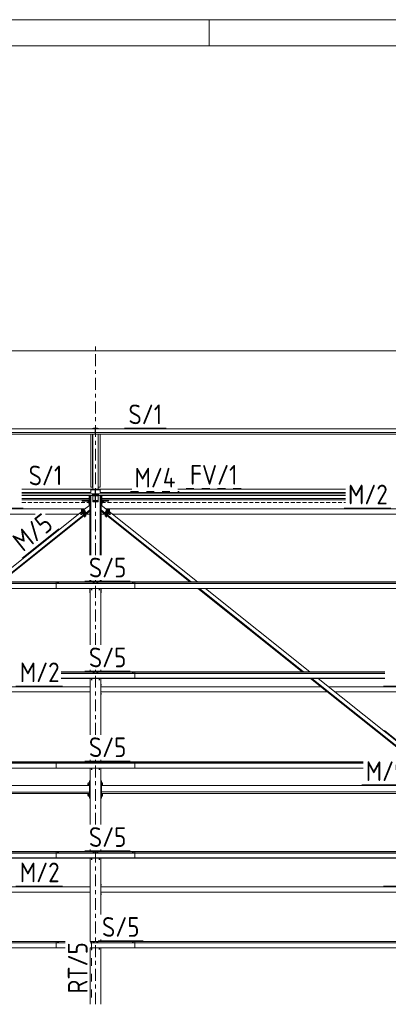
# Model space of a CAD drawing. Header units: millimetres. Extents: x -76 to 1111, y -178 to 661.
# Tile 46 of 91: x 132 to 188, y 511 to 661. Entities that reach past the tile are written whole.
import ezdxf

# ---------------------------------------------------------------- set-up
doc = ezdxf.new("R2010")
doc.units = ezdxf.units.MM
doc.header["$LTSCALE"] = 0.6
for name, pattern in [('VERDECKT2', [1.5, 1, -0.5]), ('XKITLINE00', [0]), ('XKITLINE02', [4, 2, -2]), ('XKITLINE03', [6, 3, -1, 1, -1])]:
    doc.linetypes.add(name, pattern=pattern)
for name, color, linetype, lineweight in [('Bolt', 7, 'Continuous', 0), ('DrawingSheet', 5, 'Continuous', 0), ('Part', 2, 'Continuous', 0), ('PartMark', 3, 'Continuous', 0), ('S-GRID', 1, 'Continuous', 0), ('Z-DIMENSIONS', 1, 'Continuous', 0)]:
    doc.layers.add(name, color=color, linetype=linetype, lineweight=lineweight)
doc.styles.add('ISOCPEUR', font='ISOCPEUR.TTF')

msp = doc.modelspace()

# ---------------------------------------------------------------- linework, layer by layer
at = {"layer": 'Bolt', "color": 3, "linetype": 'XKITLINE00', "lineweight": 0}
for p, q in [((143.21, 598.34), (143.16, 598.32)), ((143.16, 598.28), (143.16, 598.32)), ((143.21, 598.28), (143.21, 598.34)), ((143.32, 598.34), (143.21, 598.34)), ((143.32, 598.28), (143.32, 598.34)), ((143.37, 598.32), (143.32, 598.34)), ((143.37, 598.28), (143.37, 598.32)), ((143.61, 598.34), (143.56, 598.32)), ((143.56, 598.28), (143.56, 598.32)), ((143.61, 598.28), (143.61, 598.34)), ((143.72, 598.34), (143.61, 598.34)), ((143.72, 598.28), (143.72, 598.34)), ((143.77, 598.32), (143.72, 598.34)), ((143.77, 598.28), (143.77, 598.32)), ((142.36, 587.29), (142.48, 587.29)), ((142.36, 586.96), (142.36, 587.29)), ((142.36, 587.16), (142.48, 587.16)), ((142.36, 587), (142.48, 587)), ((142.48, 586.96), (142.36, 586.96)), ((142.48, 587.31), (142.48, 587.3)), ((142.48, 587.31), (142.51, 587.31)), ((142.48, 587.3), (142.48, 586.95)), ((142.48, 586.95), (142.51, 586.95)), ((143.16, 588.24), (143.14, 588.22)), ((143.14, 588.2), (143.14, 588.22)), ((143.14, 588.2), (143.16, 588.21)), ((143.16, 588.19), (143.14, 588.2)), ((143.14, 588.12), (143.16, 588.13)), ((143.14, 588.1), (143.14, 588.12)), ((143.14, 588.1), (143.16, 588.11)), ((143.16, 588.08), (143.14, 588.1)), ((143.2, 588.25), (143.16, 588.24)), ((143.16, 588.21), (143.2, 588.22)), ((143.21, 588.22), (143.16, 588.2)), ((143.16, 588.2), (143.16, 588.13)), ((143.16, 588.13), (143.21, 588.15)), ((143.21, 588.11), (143.16, 588.13)), ((143.16, 588.11), (143.19, 588.12)), ((143.2, 588.11), (143.16, 588.1)), ((143.16, 588.1), (143.16, 588.02)), ((143.16, 588.02), (143.21, 588.04)), ((143.21, 588), (143.16, 588.02)), ((143.26, 588.25), (143.2, 588.25)), ((143.2, 588.22), (143.26, 588.23)), ((143.32, 588.22), (143.21, 588.22)), ((143.21, 588.22), (143.21, 588.15)), ((143.21, 588.15), (143.32, 588.15)), ((143.32, 588.11), (143.21, 588.11)), ((143.21, 588.04), (143.21, 588.11)), ((143.21, 588.04), (143.32, 588.04)), ((143.32, 588), (143.21, 588)), ((143.32, 588.25), (143.26, 588.25)), ((143.26, 588.23), (143.32, 588.22)), ((143.37, 588.24), (143.32, 588.25)), ((143.32, 588.22), (143.37, 588.21)), ((143.37, 588.2), (143.32, 588.22)), ((143.32, 588.22), (143.32, 588.15)), ((143.32, 588.15), (143.37, 588.13)), ((143.37, 588.13), (143.32, 588.11)), ((143.32, 588.11), (143.37, 588.1)), ((143.32, 588.04), (143.32, 588.11)), ((143.32, 588.04), (143.37, 588.02)), ((143.37, 588.02), (143.32, 588)), ((143.34, 588.12), (143.37, 588.11)), ((143.38, 588.22), (143.37, 588.24)), ((143.37, 588.21), (143.38, 588.2)), ((143.37, 588.19), (143.38, 588.2)), ((143.37, 588.2), (143.37, 588.13)), ((143.37, 588.13), (143.38, 588.12)), ((143.37, 588.11), (143.38, 588.1)), ((143.37, 588.08), (143.38, 588.1)), ((143.37, 588.1), (143.37, 588.02)), ((143.38, 588.2), (143.38, 588.22)), ((143.38, 588.1), (143.38, 588.12)), ((143.56, 588.24), (143.54, 588.22)), ((143.54, 588.2), (143.54, 588.22)), ((143.54, 588.2), (143.56, 588.21)), ((143.56, 588.19), (143.54, 588.2)), ((143.54, 588.12), (143.56, 588.13)), ((143.54, 588.1), (143.54, 588.12)), ((143.54, 588.1), (143.56, 588.11)), ((143.56, 588.08), (143.54, 588.1)), ((143.6, 588.25), (143.56, 588.24)), ((143.56, 588.21), (143.6, 588.22)), ((143.61, 588.22), (143.56, 588.2)), ((143.56, 588.2), (143.56, 588.13)), ((143.56, 588.13), (143.61, 588.15)), ((143.61, 588.11), (143.56, 588.13)), ((143.56, 588.11), (143.59, 588.12)), ((143.6, 588.11), (143.56, 588.1)), ((143.56, 588.1), (143.56, 588.02)), ((143.56, 588.02), (143.61, 588.04)), ((143.61, 588), (143.56, 588.02)), ((143.66, 588.25), (143.6, 588.25)), ((143.6, 588.22), (143.66, 588.23)), ((143.72, 588.22), (143.61, 588.22)), ((143.61, 588.22), (143.61, 588.15)), ((143.61, 588.15), (143.72, 588.15)), ((143.72, 588.11), (143.61, 588.11)), ((143.61, 588.04), (143.61, 588.11)), ((143.61, 588.04), (143.72, 588.04)), ((143.72, 588), (143.61, 588)), ((143.72, 588.25), (143.66, 588.25)), ((143.66, 588.23), (143.72, 588.22)), ((143.77, 588.24), (143.72, 588.25)), ((143.72, 588.22), (143.77, 588.21)), ((143.77, 588.2), (143.72, 588.22)), ((143.72, 588.22), (143.72, 588.15)), ((143.72, 588.15), (143.77, 588.13)), ((143.77, 588.13), (143.72, 588.11)), ((143.72, 588.11), (143.77, 588.1)), ((143.72, 588.04), (143.72, 588.11)), ((143.72, 588.04), (143.77, 588.02)), ((143.77, 588.02), (143.72, 588)), ((143.74, 588.12), (143.77, 588.11)), ((143.78, 588.22), (143.77, 588.24)), ((143.77, 588.21), (143.78, 588.2)), ((143.77, 588.19), (143.78, 588.2)), ((143.77, 588.2), (143.77, 588.13)), ((143.77, 588.13), (143.78, 588.12)), ((143.77, 588.11), (143.78, 588.1)), ((143.77, 588.08), (143.78, 588.1)), ((143.77, 588.1), (143.77, 588.02)), ((143.78, 588.2), (143.78, 588.22)), ((143.78, 588.1), (143.78, 588.12)), ((144.41, 587.31), (144.44, 587.31)), ((144.41, 586.95), (144.44, 586.95)), ((144.44, 587.31), (144.44, 586.95)), ((144.6, 587.29), (144.44, 587.29)), ((144.44, 587.16), (144.6, 587.16)), ((144.44, 587), (144.6, 587)), ((144.44, 586.96), (144.6, 586.96)), ((144.6, 586.96), (144.6, 587.29)), ((144.6, 587.22), (144.68, 587.22)), ((144.6, 587.03), (144.68, 587.03)), ((144.68, 587.22), (144.68, 587.03)), ((141.18, 585.3), (141.36, 585.44)), ((141.19, 585.28), (141.18, 585.3)), ((141.18, 585.3), (141.19, 585.3)), ((141.19, 585.3), (141.21, 585.28)), ((141.32, 585.5), (141.44, 585.6)), ((141.35, 585.43), (141.32, 585.5)), ((141.32, 585.5), (141.37, 585.46)), ((141.37, 585.46), (141.49, 585.56)), ((141.37, 585.46), (141.48, 585.33)), ((141.43, 585.61), (141.45, 585.63)), ((141.44, 585.6), (141.43, 585.61)), ((141.43, 585.61), (141.45, 585.61)), ((141.49, 585.56), (141.44, 585.6)), ((141.47, 585.63), (141.45, 585.63)), ((141.45, 585.61), (141.49, 585.57)), ((141.51, 585.59), (141.47, 585.63)), ((141.48, 585.33), (141.6, 585.43)), ((141.53, 585.24), (141.48, 585.33)), ((141.49, 585.57), (141.55, 585.5)), ((141.6, 585.43), (141.49, 585.56)), ((141.57, 585.52), (141.51, 585.59)), ((141.53, 585.24), (141.66, 585.34)), ((141.55, 585.5), (141.61, 585.43)), ((141.63, 585.45), (141.57, 585.52)), ((141.66, 585.34), (141.6, 585.43)), ((141.61, 585.43), (141.65, 585.36)), ((141.67, 585.38), (141.63, 585.45)), ((141.65, 585.36), (141.67, 585.33)), ((141.67, 585.33), (141.65, 585.33)), ((141.65, 585.33), (141.65, 585.33)), ((141.66, 585.77), (141.74, 585.84)), ((141.69, 585.34), (141.67, 585.38)), ((141.67, 585.33), (141.69, 585.34)), ((141.7, 585.73), (141.79, 585.8)), ((141.75, 585.67), (141.73, 585.69)), ((141.79, 585.8), (141.74, 585.84)), ((141.77, 585.64), (141.75, 585.67)), ((141.9, 585.67), (141.79, 585.8)), ((141.81, 585.6), (141.9, 585.67)), ((141.88, 585.51), (141.96, 585.57)), ((141.96, 585.57), (141.9, 585.67)), ((145.03, 585.67), (144.97, 585.57)), ((144.97, 585.57), (145.05, 585.51)), ((145.13, 585.8), (145.03, 585.67)), ((145.03, 585.67), (145.12, 585.6)), ((145.19, 585.84), (145.13, 585.8)), ((145.13, 585.8), (145.23, 585.73)), ((145.18, 585.67), (145.16, 585.64)), ((145.2, 585.69), (145.18, 585.67)), ((145.19, 585.84), (145.27, 585.77)), ((145.25, 585.38), (145.24, 585.34)), ((145.24, 585.34), (145.26, 585.33)), ((145.3, 585.45), (145.25, 585.38)), ((145.26, 585.33), (145.28, 585.36)), ((145.28, 585.33), (145.26, 585.33)), ((145.32, 585.43), (145.27, 585.34)), ((145.27, 585.34), (145.39, 585.24)), ((145.28, 585.36), (145.32, 585.43)), ((145.28, 585.33), (145.28, 585.33)), ((145.35, 585.52), (145.3, 585.45)), ((145.43, 585.56), (145.32, 585.43)), ((145.32, 585.43), (145.38, 585.5)), ((145.45, 585.33), (145.32, 585.43)), ((145.41, 585.59), (145.35, 585.52)), ((145.38, 585.5), (145.44, 585.57)), ((145.39, 585.24), (145.45, 585.33)), ((145.46, 585.63), (145.41, 585.59)), ((145.49, 585.6), (145.43, 585.56)), ((145.56, 585.46), (145.43, 585.56)), ((145.44, 585.57), (145.48, 585.61)), ((145.45, 585.33), (145.56, 585.46)), ((145.47, 585.63), (145.46, 585.63)), ((145.47, 585.63), (145.5, 585.61)), ((145.48, 585.61), (145.5, 585.61)), ((145.5, 585.61), (145.49, 585.6)), ((145.49, 585.6), (145.61, 585.5)), ((145.61, 585.5), (145.56, 585.46)), ((145.57, 585.44), (145.74, 585.3)), ((145.58, 585.43), (145.61, 585.5)), ((145.71, 585.28), (145.73, 585.3)), ((145.73, 585.3), (145.74, 585.3)), ((145.74, 585.3), (145.73, 585.28)), ((141.21, 585.24), (141.19, 585.28)), ((141.21, 585.28), (141.25, 585.25)), ((141.25, 585.2), (141.21, 585.24)), ((141.25, 585.25), (141.28, 585.21)), ((141.28, 585.17), (141.25, 585.2)), ((141.28, 585.21), (141.3, 585.17)), ((141.3, 585.15), (141.28, 585.17)), ((141.3, 585.17), (141.31, 585.15)), ((141.31, 585.15), (141.3, 585.15)), ((141.31, 585.15), (141.49, 585.29)), ((141.47, 585.28), (141.48, 585.27)), ((141.48, 585.27), (141.53, 585.24)), ((144.33, 585.02), (144.31, 585.02)), ((144.31, 584.82), (144.33, 584.82)), ((144.33, 584.82), (144.33, 585.02)), ((145.39, 585.24), (145.45, 585.27)), ((145.44, 585.29), (145.62, 585.15)), ((145.45, 585.27), (145.45, 585.28)), ((145.62, 585.15), (145.63, 585.17)), ((145.63, 585.15), (145.62, 585.15)), ((145.63, 585.17), (145.65, 585.21)), ((145.65, 585.17), (145.63, 585.15)), ((145.65, 585.21), (145.68, 585.25)), ((145.68, 585.2), (145.65, 585.17)), ((145.68, 585.25), (145.71, 585.28)), ((145.71, 585.24), (145.68, 585.2)), ((145.73, 585.28), (145.71, 585.24)), ((137.71, 574.69), (137.65, 574.67)), ((137.65, 574.67), (137.65, 574.65)), ((137.71, 574.75), (137.7, 574.74)), ((137.7, 574.74), (137.7, 574.68)), ((137.73, 574.75), (137.71, 574.75)), ((137.82, 574.69), (137.71, 574.69)), ((137.71, 574.69), (137.71, 574.65)), ((137.76, 574.76), (137.73, 574.75)), ((137.79, 574.75), (137.76, 574.76)), ((137.82, 574.75), (137.79, 574.75)), ((137.82, 574.74), (137.82, 574.75)), ((137.82, 574.68), (137.82, 574.74)), ((137.87, 574.67), (137.82, 574.69)), ((137.82, 574.69), (137.82, 574.65)), ((137.87, 574.65), (137.87, 574.67)), ((143.13, 574.69), (143.08, 574.67)), ((143.08, 574.67), (143.08, 574.65)), ((143.14, 574.75), (143.13, 574.74)), ((143.13, 574.68), (143.13, 574.74)), ((143.24, 574.69), (143.13, 574.69)), ((143.13, 574.69), (143.13, 574.65)), ((143.16, 574.75), (143.14, 574.75)), ((143.19, 574.76), (143.16, 574.75)), ((143.22, 574.75), (143.19, 574.76)), ((143.24, 574.75), (143.22, 574.75)), ((143.25, 574.74), (143.24, 574.75)), ((143.3, 574.67), (143.24, 574.69)), ((143.24, 574.69), (143.24, 574.65)), ((143.25, 574.68), (143.25, 574.74)), ((143.3, 574.65), (143.3, 574.67)), ((143.68, 574.69), (143.63, 574.67)), ((143.63, 574.67), (143.63, 574.65)), ((143.69, 574.75), (143.68, 574.74)), ((143.68, 574.68), (143.68, 574.74)), ((143.79, 574.69), (143.68, 574.69)), ((143.68, 574.69), (143.68, 574.65)), ((143.71, 574.75), (143.69, 574.75)), ((143.74, 574.76), (143.71, 574.75)), ((143.77, 574.75), (143.74, 574.76)), ((143.79, 574.75), (143.77, 574.75)), ((143.8, 574.74), (143.79, 574.75)), ((143.85, 574.67), (143.79, 574.69)), ((143.79, 574.69), (143.79, 574.65)), ((143.8, 574.68), (143.8, 574.74)), ((143.85, 574.65), (143.85, 574.67)), ((149.11, 574.69), (149.05, 574.67)), ((149.05, 574.67), (149.05, 574.65)), ((149.11, 574.75), (149.1, 574.74)), ((149.1, 574.74), (149.1, 574.68)), ((149.13, 574.75), (149.11, 574.75)), ((149.22, 574.69), (149.11, 574.69)), ((149.11, 574.69), (149.11, 574.65)), ((149.16, 574.76), (149.13, 574.75)), ((149.19, 574.75), (149.16, 574.76)), ((149.22, 574.75), (149.19, 574.75)), ((149.22, 574.74), (149.22, 574.75)), ((149.22, 574.68), (149.22, 574.74)), ((149.27, 574.67), (149.22, 574.69)), ((149.22, 574.69), (149.22, 574.65)), ((149.27, 574.65), (149.27, 574.67)), ((143.13, 560.99), (143.08, 560.97)), ((143.08, 560.97), (143.08, 560.95)), ((143.14, 561.06), (143.13, 561.05)), ((143.13, 560.99), (143.13, 561.05)), ((143.24, 560.99), (143.13, 560.99)), ((143.13, 560.99), (143.13, 560.95)), ((143.16, 561.06), (143.14, 561.06)), ((143.19, 561.06), (143.16, 561.06)), ((143.22, 561.06), (143.19, 561.06)), ((143.24, 561.06), (143.22, 561.06)), ((143.25, 561.05), (143.24, 561.06)), ((143.3, 560.97), (143.24, 560.99)), ((143.24, 560.99), (143.24, 560.95)), ((143.25, 560.99), (143.25, 561.05)), ((143.3, 560.95), (143.3, 560.97)), ((143.68, 560.99), (143.63, 560.97)), ((143.63, 560.97), (143.63, 560.95)), ((143.69, 561.06), (143.68, 561.05)), ((143.68, 560.99), (143.68, 561.05)), ((143.79, 560.99), (143.68, 560.99)), ((143.68, 560.99), (143.68, 560.95)), ((143.71, 561.06), (143.69, 561.06)), ((143.74, 561.06), (143.71, 561.06)), ((143.77, 561.06), (143.74, 561.06)), ((143.79, 561.06), (143.77, 561.06)), ((143.8, 561.05), (143.79, 561.06)), ((143.85, 560.97), (143.79, 560.99)), ((143.79, 560.99), (143.79, 560.95)), ((143.8, 560.99), (143.8, 561.05)), ((143.85, 560.95), (143.85, 560.97)), ((149.11, 560.99), (149.05, 560.97)), ((149.05, 560.97), (149.05, 560.95)), ((149.11, 561.06), (149.1, 561.05)), ((149.1, 561.05), (149.1, 560.99)), ((149.13, 561.06), (149.11, 561.06)), ((149.22, 560.99), (149.11, 560.99)), ((149.11, 560.99), (149.11, 560.95)), ((149.16, 561.06), (149.13, 561.06)), ((149.19, 561.06), (149.16, 561.06)), ((149.22, 561.06), (149.19, 561.06)), ((149.22, 561.05), (149.22, 561.06)), ((149.22, 560.99), (149.22, 561.05)), ((149.27, 560.97), (149.22, 560.99)), ((149.22, 560.99), (149.22, 560.95)), ((149.27, 560.95), (149.27, 560.97)), ((144.26, 559.32), (144.33, 559.32)), ((144.26, 559.12), (144.33, 559.12)), ((144.33, 559.32), (144.33, 559.12)), ((144.26, 557.92), (144.33, 557.92)), ((144.26, 557.72), (144.33, 557.72)), ((144.33, 557.92), (144.33, 557.72)), ((137.71, 547.3), (137.65, 547.28)), ((137.65, 547.28), (137.65, 547.26)), ((137.71, 547.36), (137.7, 547.36)), ((137.7, 547.36), (137.7, 547.29)), ((137.73, 547.37), (137.71, 547.36)), ((137.82, 547.3), (137.71, 547.3)), ((137.71, 547.3), (137.71, 547.26)), ((137.76, 547.37), (137.73, 547.37)), ((137.79, 547.37), (137.76, 547.37)), ((137.82, 547.36), (137.79, 547.37)), ((137.82, 547.36), (137.82, 547.36)), ((137.82, 547.29), (137.82, 547.36)), ((137.87, 547.28), (137.82, 547.3)), ((137.82, 547.3), (137.82, 547.26)), ((137.87, 547.26), (137.87, 547.28)), ((143.13, 547.3), (143.08, 547.28)), ((143.08, 547.28), (143.08, 547.26)), ((143.14, 547.36), (143.13, 547.36)), ((143.13, 547.29), (143.13, 547.36)), ((143.24, 547.3), (143.13, 547.3)), ((143.13, 547.3), (143.13, 547.26)), ((143.16, 547.37), (143.14, 547.36)), ((143.19, 547.37), (143.16, 547.37)), ((143.22, 547.37), (143.19, 547.37)), ((143.24, 547.36), (143.22, 547.37)), ((143.25, 547.36), (143.24, 547.36)), ((143.3, 547.28), (143.24, 547.3)), ((143.24, 547.3), (143.24, 547.26)), ((143.25, 547.29), (143.25, 547.36)), ((143.3, 547.26), (143.3, 547.28)), ((143.68, 547.3), (143.63, 547.28)), ((143.63, 547.28), (143.63, 547.26)), ((143.69, 547.36), (143.68, 547.36)), ((143.68, 547.29), (143.68, 547.36)), ((143.79, 547.3), (143.68, 547.3)), ((143.68, 547.3), (143.68, 547.26)), ((143.71, 547.37), (143.69, 547.36)), ((143.74, 547.37), (143.71, 547.37)), ((143.77, 547.37), (143.74, 547.37)), ((143.79, 547.36), (143.77, 547.37)), ((143.8, 547.36), (143.79, 547.36)), ((143.85, 547.28), (143.79, 547.3)), ((143.79, 547.3), (143.79, 547.26)), ((143.8, 547.29), (143.8, 547.36)), ((143.85, 547.26), (143.85, 547.28)), ((149.11, 547.3), (149.05, 547.28)), ((149.05, 547.28), (149.05, 547.26)), ((149.11, 547.36), (149.1, 547.36)), ((149.1, 547.36), (149.1, 547.29)), ((149.13, 547.37), (149.11, 547.36)), ((149.22, 547.3), (149.11, 547.3)), ((149.11, 547.3), (149.11, 547.26)), ((149.16, 547.37), (149.13, 547.37)), ((149.19, 547.37), (149.16, 547.37)), ((149.22, 547.36), (149.19, 547.37)), ((149.22, 547.36), (149.22, 547.36)), ((149.22, 547.29), (149.22, 547.36)), ((149.27, 547.28), (149.22, 547.3)), ((149.22, 547.3), (149.22, 547.26)), ((149.27, 547.26), (149.27, 547.28)), ((142.29, 544.19), (142.29, 544.19)), ((142.29, 544.19), (142.29, 543.99)), ((142.29, 544.19), (142.37, 544.19)), ((142.29, 543.99), (142.37, 543.99)), ((142.37, 544.26), (142.37, 543.92)), ((142.37, 544.26), (142.53, 544.26)), ((142.37, 544.21), (142.53, 544.21)), ((142.37, 544.04), (142.53, 544.04)), ((142.37, 543.92), (142.53, 543.92)), ((142.53, 544.27), (142.53, 544.27)), ((142.53, 544.27), (142.53, 543.91)), ((142.53, 544.27), (142.56, 544.27)), ((142.53, 543.91), (142.56, 543.91)), ((144.26, 544.19), (144.26, 544.19)), ((144.26, 543.99), (144.26, 543.99)), ((144.36, 544.27), (144.39, 544.27)), ((144.36, 543.91), (144.39, 543.91)), ((144.39, 544.27), (144.39, 543.91)), ((144.39, 544.26), (144.52, 544.26)), ((144.39, 544.21), (144.52, 544.21)), ((144.39, 544.04), (144.52, 544.04)), ((144.39, 543.92), (144.52, 543.92)), ((144.52, 544.26), (144.52, 543.92)), ((142.29, 542.53), (142.29, 542.52)), ((142.29, 542.53), (142.37, 542.53)), ((142.29, 542.52), (142.29, 542.33)), ((142.29, 542.33), (142.37, 542.33)), ((142.37, 542.6), (142.37, 542.26)), ((142.37, 542.6), (142.53, 542.6)), ((142.37, 542.54), (142.53, 542.54)), ((142.37, 542.37), (142.53, 542.37)), ((142.37, 542.26), (142.53, 542.26)), ((142.53, 542.61), (142.53, 542.6)), ((142.53, 542.61), (142.56, 542.61)), ((142.53, 542.6), (142.53, 542.25)), ((142.53, 542.25), (142.56, 542.25)), ((144.26, 542.53), (144.26, 542.53)), ((144.26, 542.33), (144.26, 542.33)), ((144.36, 542.61), (144.39, 542.61)), ((144.36, 542.25), (144.39, 542.25)), ((144.39, 542.61), (144.39, 542.25)), ((144.39, 542.6), (144.52, 542.6)), ((144.39, 542.54), (144.52, 542.54)), ((144.39, 542.37), (144.52, 542.37)), ((144.39, 542.26), (144.52, 542.26)), ((144.52, 542.6), (144.52, 542.26)), ((137.71, 533.6), (137.65, 533.58)), ((137.65, 533.58), (137.65, 533.56)), ((137.71, 533.67), (137.7, 533.66)), ((137.7, 533.66), (137.7, 533.6)), ((137.73, 533.67), (137.71, 533.67)), ((137.82, 533.6), (137.71, 533.6)), ((137.71, 533.6), (137.71, 533.56)), ((137.76, 533.67), (137.73, 533.67)), ((137.79, 533.67), (137.76, 533.67)), ((137.82, 533.67), (137.79, 533.67)), ((137.82, 533.66), (137.82, 533.67)), ((137.82, 533.6), (137.82, 533.66)), ((137.87, 533.58), (137.82, 533.6)), ((137.82, 533.6), (137.82, 533.56)), ((137.87, 533.56), (137.87, 533.58)), ((143.13, 533.6), (143.08, 533.58)), ((143.08, 533.58), (143.08, 533.56)), ((143.14, 533.67), (143.13, 533.66)), ((143.13, 533.6), (143.13, 533.66)), ((143.24, 533.6), (143.13, 533.6)), ((143.13, 533.6), (143.13, 533.56)), ((143.16, 533.67), (143.14, 533.67)), ((143.19, 533.67), (143.16, 533.67)), ((143.22, 533.67), (143.19, 533.67)), ((143.24, 533.67), (143.22, 533.67)), ((143.25, 533.66), (143.24, 533.67)), ((143.3, 533.58), (143.24, 533.6)), ((143.24, 533.6), (143.24, 533.56)), ((143.25, 533.6), (143.25, 533.66)), ((143.3, 533.56), (143.3, 533.58)), ((143.68, 533.6), (143.63, 533.58)), ((143.63, 533.58), (143.63, 533.56)), ((143.69, 533.67), (143.68, 533.66)), ((143.68, 533.6), (143.68, 533.66)), ((143.79, 533.6), (143.68, 533.6)), ((143.68, 533.6), (143.68, 533.56)), ((143.71, 533.67), (143.69, 533.67)), ((143.74, 533.67), (143.71, 533.67)), ((143.77, 533.67), (143.74, 533.67)), ((143.79, 533.67), (143.77, 533.67)), ((143.8, 533.66), (143.79, 533.67)), ((143.85, 533.58), (143.79, 533.6)), ((143.79, 533.6), (143.79, 533.56)), ((143.8, 533.6), (143.8, 533.66)), ((143.85, 533.56), (143.85, 533.58)), ((149.11, 533.6), (149.05, 533.58)), ((149.05, 533.58), (149.05, 533.56)), ((149.11, 533.67), (149.1, 533.66)), ((149.1, 533.66), (149.1, 533.6)), ((149.13, 533.67), (149.11, 533.67)), ((149.22, 533.6), (149.11, 533.6)), ((149.11, 533.6), (149.11, 533.56)), ((149.16, 533.67), (149.13, 533.67)), ((149.19, 533.67), (149.16, 533.67)), ((149.22, 533.67), (149.19, 533.67)), ((149.22, 533.66), (149.22, 533.67)), ((149.22, 533.6), (149.22, 533.66)), ((149.27, 533.58), (149.22, 533.6)), ((149.22, 533.6), (149.22, 533.56)), ((149.27, 533.56), (149.27, 533.58)), ((144.26, 528.82), (144.33, 528.82)), ((144.26, 528.62), (144.33, 528.62)), ((144.33, 528.82), (144.33, 528.62)), ((144.26, 527.42), (144.33, 527.42)), ((144.26, 527.22), (144.33, 527.22)), ((144.33, 527.42), (144.33, 527.22)), ((137.71, 519.91), (137.65, 519.89)), ((137.65, 519.89), (137.65, 519.87)), ((137.71, 519.97), (137.7, 519.97)), ((137.7, 519.97), (137.7, 519.91)), ((137.73, 519.98), (137.71, 519.97)), ((137.82, 519.91), (137.71, 519.91)), ((137.71, 519.91), (137.71, 519.87)), ((137.76, 519.98), (137.73, 519.98)), ((137.79, 519.98), (137.76, 519.98)), ((137.82, 519.97), (137.79, 519.98)), ((137.82, 519.97), (137.82, 519.97)), ((137.82, 519.91), (137.82, 519.97)), ((137.87, 519.89), (137.82, 519.91)), ((137.82, 519.91), (137.82, 519.87)), ((137.87, 519.87), (137.87, 519.89)), ((143.13, 519.91), (143.08, 519.89)), ((143.08, 519.89), (143.08, 519.87)), ((143.14, 519.97), (143.13, 519.97)), ((143.13, 519.91), (143.13, 519.97)), ((143.24, 519.91), (143.13, 519.91)), ((143.13, 519.91), (143.13, 519.87)), ((143.16, 519.98), (143.14, 519.97)), ((143.19, 519.98), (143.16, 519.98)), ((143.22, 519.98), (143.19, 519.98)), ((143.24, 519.97), (143.22, 519.98)), ((143.25, 519.97), (143.24, 519.97)), ((143.3, 519.89), (143.24, 519.91)), ((143.24, 519.91), (143.24, 519.87)), ((143.25, 519.91), (143.25, 519.97)), ((143.3, 519.87), (143.3, 519.89)), ((143.68, 519.91), (143.63, 519.89)), ((143.63, 519.89), (143.63, 519.87)), ((143.69, 519.97), (143.68, 519.97)), ((143.68, 519.91), (143.68, 519.97)), ((143.79, 519.91), (143.68, 519.91)), ((143.68, 519.91), (143.68, 519.87)), ((143.71, 519.98), (143.69, 519.97)), ((143.74, 519.98), (143.71, 519.98)), ((143.77, 519.98), (143.74, 519.98)), ((143.79, 519.97), (143.77, 519.98)), ((143.8, 519.97), (143.79, 519.97)), ((143.85, 519.89), (143.79, 519.91)), ((143.79, 519.91), (143.79, 519.87)), ((143.8, 519.91), (143.8, 519.97)), ((143.85, 519.87), (143.85, 519.89)), ((149.11, 519.91), (149.05, 519.89)), ((149.05, 519.89), (149.05, 519.87)), ((149.11, 519.97), (149.1, 519.97)), ((149.1, 519.97), (149.1, 519.91)), ((149.13, 519.98), (149.11, 519.97)), ((149.22, 519.91), (149.11, 519.91)), ((149.11, 519.91), (149.11, 519.87)), ((149.16, 519.98), (149.13, 519.98)), ((149.19, 519.98), (149.16, 519.98)), ((149.22, 519.97), (149.19, 519.98)), ((149.22, 519.97), (149.22, 519.97)), ((149.22, 519.91), (149.22, 519.97)), ((149.27, 519.89), (149.22, 519.91)), ((149.22, 519.91), (149.22, 519.87)), ((149.27, 519.87), (149.27, 519.89))]:
    msp.add_line(p, q, dxfattribs=at)
at = {"layer": 'DrawingSheet', "color": 2, "linetype": 'XKITLINE00', "lineweight": 0}
for p, q in [((1110.77, 660.59), (-76.23, 660.59)), ((160.77, 656.59), (160.77, 660.59))]:
    msp.add_line(p, q, dxfattribs=at)
at = {"layer": 'DrawingSheet', "color": 3, "linetype": 'XKITLINE00', "lineweight": 0}
msp.add_line((1106.77, 656.59), (-72.23, 656.59), dxfattribs=at)
at = {"layer": 'Part', "color": 2, "linetype": 'XKITLINE00', "lineweight": 0}
for p, q in [((87.49, 598.24), (143.44, 598.24)), ((87.49, 597.66), (143.44, 597.66)), ((87.49, 597.65), (143.44, 597.65)), ((87.49, 597.41), (143.44, 597.41)), ((87.86, 597.41), (143.06, 597.41)), ((142.76, 589.32), (142.76, 597.41)), ((143.01, 598.24), (143.01, 598.28)), ((143.01, 598.28), (143.91, 598.28)), ((143.03, 589.32), (143.03, 597.41)), ((143.06, 588.93), (143.06, 597.41)), ((143.44, 597.66), (143.44, 598.24)), ((143.44, 598.23), (143.49, 598.23)), ((143.44, 598), (143.49, 598)), ((143.44, 597.65), (143.44, 597.66)), ((143.44, 597.41), (143.44, 597.65)), ((143.44, 597.41), (143.44, 597.41)), ((143.49, 598.24), (143.49, 597.66)), ((143.49, 598.24), (199.44, 598.24)), ((143.49, 597.66), (143.49, 597.65)), ((143.49, 597.66), (199.44, 597.66)), ((143.49, 597.65), (143.49, 597.41)), ((143.49, 597.65), (199.44, 597.65)), ((143.49, 597.41), (143.49, 597.41)), ((143.49, 597.41), (199.44, 597.41)), ((143.86, 597.41), (199.06, 597.41)), ((143.86, 588.93), (143.86, 597.41)), ((143.89, 589.32), (143.89, 597.41)), ((143.91, 598.28), (143.91, 598.24)), ((144.16, 597.41), (144.16, 589.32)), ((132.26, 589.02), (142.76, 589.02)), ((142.76, 588.53), (132.26, 588.53)), ((132.26, 588.34), (143.44, 588.34)), ((143.06, 589.32), (142.76, 589.32)), ((142.76, 589.02), (142.76, 588.53)), ((142.76, 588.93), (143.44, 588.93)), ((143.01, 588.33), (143.01, 588.05)), ((143.44, 588.93), (143.44, 588.33)), ((143.49, 588.34), (143.44, 588.34)), ((143.49, 588.93), (144.16, 588.93)), ((143.49, 588.33), (143.49, 588.93)), ((143.49, 588.34), (181.53, 588.34)), ((144.16, 589.32), (143.86, 589.32)), ((143.91, 588.33), (143.91, 588.05)), ((144.16, 588.53), (144.16, 589.02)), ((144.16, 589.02), (149.01, 589.02)), ((181.53, 588.53), (144.16, 588.53)), ((156, 589.02), (181.53, 589.02)), ((132.26, 588.09), (143.01, 588.09)), ((142.51, 587.61), (132.26, 587.61)), ((132.26, 587.41), (142.51, 587.41)), ((141.46, 587.32), (141.46, 587.41)), ((141.46, 587.22), (141.46, 587.32)), ((141.46, 587.32), (142.51, 587.32)), ((142.51, 587.22), (141.46, 587.22)), ((141.46, 587.22), (141.46, 587.22)), ((142.51, 587.22), (141.46, 587.22)), ((142.06, 587.22), (142.06, 587.32)), ((142.51, 588.09), (142.51, 587.61)), ((142.51, 586.63), (142.51, 588.09)), ((142.51, 586.84), (142.61, 586.84)), ((142.61, 578.99), (142.61, 588.09)), ((142.66, 578.99), (142.66, 588.09)), ((142.76, 588.09), (142.76, 578.99)), ((143.01, 588.29), (143.91, 588.29)), ((143.01, 588.05), (143.44, 588.05)), ((143.06, 587.33), (143.06, 588.05)), ((143.06, 587.33), (143.86, 587.33)), ((143.06, 587.12), (143.06, 587.33)), ((143.86, 587.33), (143.06, 587.33)), ((143.06, 587.28), (143.86, 587.28)), ((143.86, 587.12), (143.06, 587.12)), ((143.49, 588.29), (143.44, 588.29)), ((143.44, 587.33), (143.44, 588.29)), ((143.44, 587.99), (143.49, 587.99)), ((143.44, 587.39), (143.49, 587.39)), ((143.49, 587.33), (143.44, 587.33)), ((143.49, 587.33), (143.49, 588.29)), ((143.49, 588.05), (143.91, 588.05)), ((143.86, 587.33), (143.86, 588.05)), ((143.86, 587.33), (143.86, 587.12)), ((143.91, 588.09), (181.53, 588.09)), ((144.16, 588.09), (144.16, 578.99)), ((144.26, 578.99), (144.26, 588.09)), ((144.31, 588.09), (144.31, 578.99)), ((144.31, 586.84), (144.41, 586.84)), ((144.41, 587.61), (144.41, 588.09)), ((144.41, 588.09), (144.41, 586.63)), ((181.53, 587.61), (144.41, 587.61)), ((144.41, 587.41), (181.53, 587.41)), ((145.46, 587.32), (144.41, 587.32)), ((145.46, 587.22), (144.41, 587.22)), ((144.86, 587.22), (144.86, 587.32)), ((145.46, 587.22), (145.46, 587.41)), ((145.46, 587.32), (145.46, 587.22)), ((88.31, 586.02), (141.86, 586.02)), ((127.93, 574.89), (141.38, 585.64)), ((141.4, 585.93), (141.32, 585.87)), ((141.32, 585.87), (141.82, 585.27)), ((141.32, 585.59), (141.32, 585.87)), ((141.76, 585.18), (141.38, 585.64)), ((141.47, 585.99), (141.4, 585.93)), ((141.9, 585.33), (141.4, 585.93)), ((141.4, 585.93), (141.9, 585.33)), ((141.98, 585.39), (141.47, 585.99)), ((141.61, 585.83), (142.61, 586.62)), ((141.9, 585.33), (141.82, 585.27)), ((141.9, 585.33), (141.98, 585.39)), ((141.9, 584.85), (141.9, 585.33)), ((141.9, 584.85), (141.9, 585.33)), ((141.98, 585.36), (142.61, 585.87)), ((141.98, 585.19), (142.61, 585.7)), ((141.98, 585.39), (141.98, 584.91)), ((142.61, 586.63), (142.51, 586.63)), ((144.31, 586.63), (144.41, 586.63)), ((144.31, 586.62), (145.31, 585.83)), ((144.31, 585.87), (144.95, 585.36)), ((144.31, 585.7), (144.95, 585.19)), ((145.45, 585.99), (144.95, 585.39)), ((144.95, 585.39), (145.02, 585.33)), ((144.95, 584.91), (144.95, 585.39)), ((145.02, 585.33), (145.53, 585.93)), ((145.53, 585.93), (145.02, 585.33)), ((145.02, 585.33), (145.02, 584.85)), ((145.02, 585.33), (145.1, 585.27)), ((145.02, 584.85), (145.02, 585.33)), ((145.07, 586.02), (198.61, 586.02)), ((145.1, 585.27), (145.61, 585.87)), ((145.17, 585.18), (145.54, 585.64)), ((145.53, 585.93), (145.45, 585.99)), ((145.61, 585.87), (145.53, 585.93)), ((145.54, 585.64), (158.99, 574.89)), ((145.61, 585.59), (145.61, 585.87)), ((88.31, 585.22), (134.29, 585.22)), ((128.88, 574.89), (141.76, 585.18)), ((129.09, 574.89), (141.76, 585.02)), ((135.83, 585.22), (140.85, 585.22)), ((141.68, 584.96), (141.82, 584.79)), ((141.76, 585.02), (141.76, 585.18)), ((141.82, 585.27), (141.82, 584.79)), ((141.82, 584.79), (141.9, 584.85)), ((141.98, 584.91), (141.9, 584.85)), ((142.01, 585.22), (142.61, 585.22)), ((144.31, 585.22), (144.92, 585.22)), ((145.02, 584.85), (144.95, 584.91)), ((145.02, 584.85), (145.1, 584.79)), ((145.1, 585.27), (145.1, 584.79)), ((145.1, 584.79), (145.24, 584.96)), ((145.17, 585.02), (145.17, 585.18)), ((145.17, 585.18), (158.04, 574.89)), ((145.17, 585.02), (157.84, 574.89)), ((146.07, 585.22), (198.61, 585.22)), ((81.46, 574.89), (149.46, 574.89)), ((81.46, 574.87), (149.46, 574.87)), ((81.46, 574.84), (149.46, 574.84)), ((137.46, 574.89), (137.46, 573.89)), ((137.46, 574.89), (205.46, 574.89)), ((137.46, 574.87), (205.46, 574.87)), ((137.46, 574.84), (205.46, 574.84)), ((142.61, 574.89), (142.61, 575.19)), ((142.66, 574.89), (142.66, 575.19)), ((142.76, 575.19), (142.76, 574.96)), ((142.76, 574.97), (144.16, 574.97)), ((144.16, 574.96), (142.76, 574.96)), ((144.16, 575.19), (144.16, 574.96)), ((144.26, 574.89), (144.26, 575.19)), ((144.31, 575.19), (144.31, 574.89)), ((149.46, 573.89), (149.46, 574.89)), ((81.46, 574.65), (149.46, 574.65)), ((81.46, 573.92), (149.46, 573.92)), ((81.46, 573.89), (149.46, 573.89)), ((137.46, 574.65), (205.46, 574.65)), ((137.46, 573.92), (205.46, 573.92)), ((137.46, 573.89), (205.46, 573.89)), ((142.61, 573.89), (142.61, 573.25)), ((142.61, 573.54), (142.66, 573.54)), ((142.66, 565.29), (142.66, 573.89)), ((142.86, 573.62), (142.86, 573.89)), ((142.89, 573.62), (142.89, 573.89)), ((144.03, 573.62), (144.03, 573.89)), ((144.06, 573.62), (144.06, 573.89)), ((144.26, 565.29), (144.26, 573.89)), ((144.26, 573.54), (144.31, 573.54)), ((144.31, 573.89), (144.31, 573.25)), ((159.08, 573.89), (174.96, 561.19)), ((159.29, 573.89), (175.17, 561.19)), ((160.24, 573.89), (176.12, 561.19)), ((142.61, 573.25), (142.66, 573.25)), ((144.26, 573.25), (144.31, 573.25)), ((142.66, 561.19), (142.66, 561.49)), ((144.26, 561.19), (144.26, 561.49)), ((138.26, 561.19), (149.46, 561.19)), ((138.26, 561.19), (187.53, 561.19)), ((138.26, 561.17), (149.46, 561.17)), ((138.26, 561.17), (187.53, 561.17)), ((138.26, 561.15), (149.46, 561.15)), ((138.26, 561.15), (187.53, 561.15)), ((138.26, 560.95), (149.46, 560.95)), ((138.26, 560.95), (187.53, 560.95)), ((138.26, 560.23), (149.46, 560.23)), ((138.26, 560.23), (187.53, 560.23)), ((138.26, 560.2), (149.46, 560.2)), ((138.26, 560.2), (187.53, 560.2)), ((142.66, 551.6), (142.66, 560.2)), ((142.86, 559.93), (142.86, 560.2)), ((142.89, 559.93), (142.89, 560.2)), ((144.03, 559.93), (144.03, 560.2)), ((144.06, 559.93), (144.06, 560.2)), ((144.26, 551.6), (144.26, 560.2)), ((149.46, 560.2), (149.46, 561.19)), ((176.21, 560.2), (192.09, 547.5)), ((176.42, 560.2), (192.3, 547.5)), ((177.37, 560.2), (193.25, 547.5)), ((109.12, 558.92), (142.66, 558.92)), ((144.26, 558.92), (177.81, 558.92)), ((178.97, 558.92), (198.66, 558.92)), ((108.12, 558.12), (142.66, 558.12)), ((144.26, 558.12), (178.81, 558.12)), ((179.97, 558.12), (198.66, 558.12)), ((142.66, 547.5), (142.66, 547.8)), ((144.26, 547.5), (144.26, 547.8)), ((100.69, 547.5), (149.46, 547.5)), ((100.69, 547.48), (149.46, 547.48)), ((100.69, 547.45), (149.46, 547.45)), ((100.69, 547.26), (149.46, 547.26)), ((100.69, 546.53), (149.46, 546.53)), ((100.69, 546.5), (149.46, 546.5)), ((137.46, 547.5), (137.46, 546.5)), ((137.46, 547.5), (184.23, 547.5)), ((137.46, 547.48), (184.23, 547.48)), ((137.46, 547.45), (184.23, 547.45)), ((137.46, 547.26), (184.23, 547.26)), ((137.46, 546.53), (184.23, 546.53)), ((137.46, 546.5), (184.23, 546.5)), ((142.66, 537.91), (142.66, 546.5)), ((142.86, 546.24), (142.86, 546.5)), ((142.89, 546.24), (142.89, 546.5)), ((144.03, 546.24), (144.03, 546.5)), ((144.06, 546.24), (144.06, 546.5)), ((144.26, 537.91), (144.26, 546.5)), ((149.46, 546.5), (149.46, 547.5)), ((142.56, 543.85), (88.36, 543.85)), ((142.56, 544.59), (142.56, 541.93)), ((142.56, 544.59), (142.66, 544.59)), ((142.56, 542.87), (142.56, 543.85)), ((144.36, 544.59), (144.26, 544.59)), ((144.26, 544.59), (144.26, 541.93)), ((144.36, 541.93), (144.36, 544.59)), ((144.36, 543.85), (144.36, 542.88)), ((144.36, 543.85), (198.56, 543.85)), ((88.36, 542.87), (142.56, 542.87)), ((88.36, 542.67), (142.56, 542.67)), ((142.56, 542.14), (142.66, 542.14)), ((142.56, 541.93), (142.66, 541.93)), ((144.26, 542.14), (144.36, 542.14)), ((144.26, 541.93), (144.36, 541.93)), ((144.36, 542.88), (198.56, 542.88)), ((144.36, 542.67), (198.56, 542.67)), ((81.46, 533.81), (149.46, 533.81)), ((81.46, 533.79), (149.46, 533.79)), ((81.46, 533.76), (149.46, 533.76)), ((81.46, 533.56), (149.46, 533.56)), ((81.46, 532.84), (149.46, 532.84)), ((81.46, 532.81), (149.46, 532.81)), ((137.46, 533.81), (137.46, 532.81)), ((137.46, 533.81), (205.46, 533.81)), ((137.46, 533.79), (205.46, 533.79)), ((137.46, 533.76), (205.46, 533.76)), ((137.46, 533.56), (205.46, 533.56)), ((137.46, 532.84), (205.46, 532.84)), ((137.46, 532.81), (205.46, 532.81)), ((142.66, 533.81), (142.66, 534.11)), ((142.66, 520.11), (142.66, 532.81)), ((142.86, 532.54), (142.86, 532.81)), ((142.89, 532.54), (142.89, 532.81)), ((144.03, 532.54), (144.03, 532.81)), ((144.06, 532.54), (144.06, 532.81)), ((144.26, 533.81), (144.26, 534.11)), ((144.26, 524.21), (144.26, 532.81)), ((149.46, 532.81), (149.46, 533.81)), ((88.26, 528.42), (142.66, 528.42)), ((144.26, 528.42), (198.66, 528.42)), ((88.26, 527.62), (142.66, 527.62)), ((144.26, 527.62), (198.66, 527.62)), ((86.66, 520.11), (138.86, 520.11)), ((86.66, 520.09), (138.86, 520.09)), ((86.66, 520.07), (138.86, 520.07)), ((86.66, 519.87), (138.86, 519.87)), ((137.46, 520.11), (137.46, 519.12)), ((137.46, 520.11), (138.86, 520.11)), ((137.46, 520.09), (138.86, 520.09)), ((137.46, 520.07), (138.86, 520.07)), ((137.46, 519.87), (138.86, 519.87)), ((142.66, 520.11), (149.46, 520.11)), ((142.66, 520.11), (194.86, 520.11)), ((142.66, 520.09), (149.46, 520.09)), ((142.66, 520.09), (194.86, 520.09)), ((142.66, 520.07), (149.46, 520.07)), ((142.66, 520.07), (194.86, 520.07)), ((142.66, 519.87), (149.46, 519.87)), ((142.66, 519.87), (194.86, 519.87)), ((144.26, 520.11), (144.26, 520.41)), ((149.46, 519.12), (149.46, 520.11)), ((86.66, 519.15), (138.86, 519.15)), ((86.66, 519.12), (138.86, 519.12)), ((137.46, 519.15), (138.86, 519.15)), ((137.46, 519.12), (138.86, 519.12)), ((142.66, 519.15), (149.46, 519.15)), ((142.66, 519.15), (194.86, 519.15)), ((142.66, 510.52), (142.66, 519.12)), ((142.66, 519.12), (149.46, 519.12)), ((142.66, 519.12), (194.86, 519.12)), ((142.86, 518.85), (142.86, 519.12)), ((142.89, 518.85), (142.89, 519.12)), ((144.03, 518.85), (144.03, 519.12)), ((144.06, 518.85), (144.06, 519.12)), ((144.26, 510.52), (144.26, 519.12))]:
    msp.add_line(p, q, dxfattribs=at)
at = {"layer": 'Part', "color": 4, "linetype": 'VERDECKT2', "lineweight": 0}
for p, q in [((142.76, 589.02), (143.06, 589.02)), ((143.86, 589.02), (144.16, 589.02)), ((132.26, 587.02), (142.51, 587.02)), ((144.41, 587.02), (181.53, 587.02))]:
    msp.add_line(p, q, dxfattribs=at)
at = {"layer": 'PartMark', "color": 1, "linetype": 'XKITLINE00', "lineweight": 0}
for p, q in [((147.89, 598.34), (154.24, 598.34)), ((125.33, 586.12), (132.46, 586.12)), ((181.33, 586.12), (188.46, 586.12)), ((132.31, 578.52), (137.88, 582.97)), ((141.86, 574.99), (148.74, 574.99)), ((141.86, 561.29), (148.74, 561.29)), ((131.33, 559.02), (138.46, 559.02)), ((187.33, 559.02), (194.46, 559.02)), ((187.47, 552.25), (193.04, 547.79)), ((141.86, 547.6), (148.74, 547.6)), ((184.03, 543.95), (191.16, 543.95)), ((141.86, 533.91), (148.74, 533.91)), ((131.33, 528.52), (138.46, 528.52)), ((187.33, 528.52), (194.46, 528.52)), ((143.86, 520.21), (150.74, 520.21))]:
    msp.add_line(p, q, dxfattribs=at)
at = {"layer": 'PartMark', "color": 1, "linetype": 'XKITLINE02', "lineweight": 0}
for p, q in [((132.68, 589.03), (139.04, 589.03)), ((148.81, 588.69), (156.2, 588.69)), ((157.26, 589.12), (165.68, 589.12)), ((142.86, 511.57), (142.86, 520.51))]:
    msp.add_line(p, q, dxfattribs=at)
at = {"layer": 'S-GRID', "color": 1, "linetype": 'XKITLINE03', "lineweight": 0}
for p, q in [((143.46, 578.99), (143.46, 611.29)), ((132.26, 589.02), (149.01, 589.02)), ((156, 589.02), (181.53, 589.02)), ((143.46, 565.29), (143.46, 575.19)), ((143.46, 551.6), (143.46, 561.49)), ((143.46, 537.91), (143.46, 547.8)), ((143.46, 510.52), (143.46, 534.11))]:
    msp.add_line(p, q, dxfattribs=at)
at = {"layer": 'Z-DIMENSIONS', "color": 7, "linetype": 'XKITLINE00', "lineweight": 0}
msp.add_line((-23.54, 610.14), (646.46, 610.14), dxfattribs=at)

# ---------------------------------------------------------------- texts
at = {"layer": 'PartMark', "color": 1, "style": 'ISOCPEUR', "width": 0.85}
for s, p in [('S/1', (148.49, 598.94)), ('S/1', (133.28, 589.63)), ('FV/1', (157.86, 589.72)), ('M/4', (149.41, 589.29)), ('M/2', (181.93, 586.72)), ('S/5', (142.46, 575.59)), ('S/5', (142.46, 561.89)), ('M/2', (131.93, 559.62)), ('S/5', (142.46, 548.2)), ('M/9', (184.63, 544.55)), ('S/5', (142.46, 534.51)), ('M/2', (131.93, 529.12)), ('S/5', (144.46, 520.81))]:
    msp.add_text(s, height=3, dxfattribs=at).set_placement(p)
for s, rotation, p in [('M/5', 38.6403, (132.41, 579.36)), ('RT/5', 90.0002, (142.26, 512.17))]:
    msp.add_text(s, height=3, rotation=rotation, dxfattribs=at).set_placement(p)

doc.saveas('drawing.dxf')
